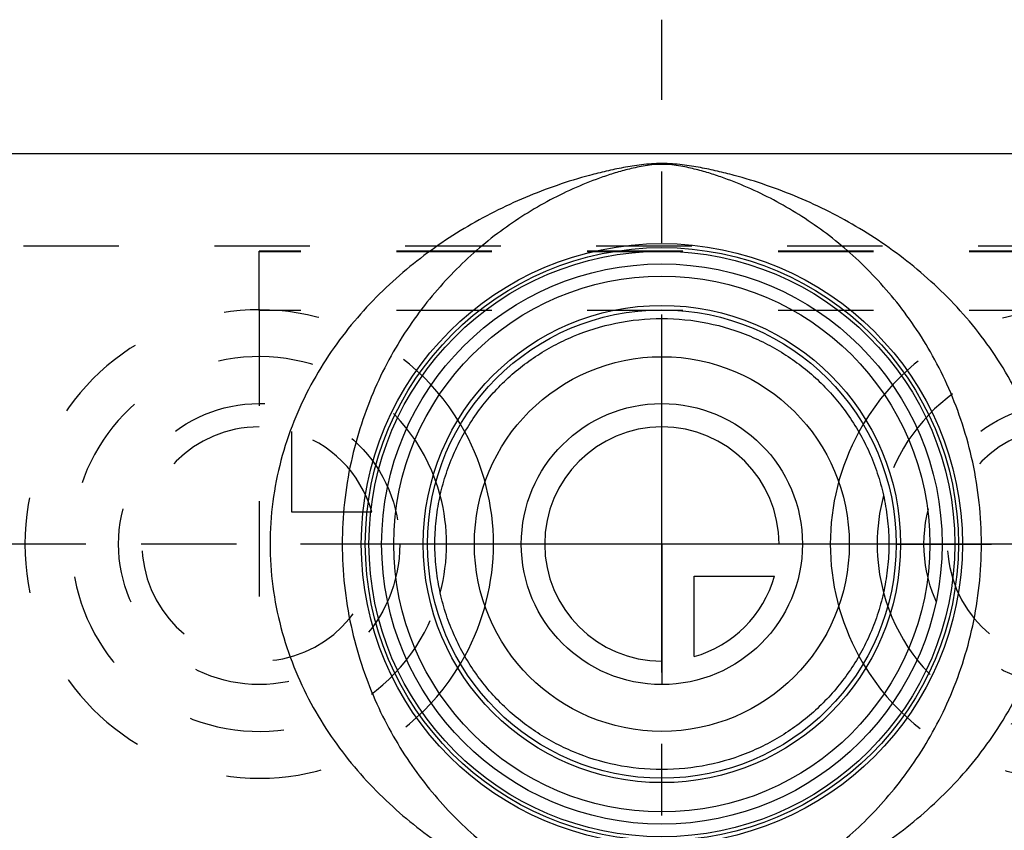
# Model space of a CAD drawing. Header units: millimetres. Extents: x 422 to 578, y 460 to 544.
# Tile 3 of 4: x 456 to 523, y 488 to 544. Entities that reach past the tile are written whole.
import ezdxf

# ---------------------------------------------------------------- set-up
doc = ezdxf.new("R2010")
doc.units = ezdxf.units.MM
doc.header["$LTSCALE"] = 65.185185
doc.linetypes.add('CENTER', pattern=[0.6, 0.375, -0.075, 0.075, -0.075])
doc.linetypes.add('HIDDEN', pattern=[0.2, 0.1, -0.1])
for name, color, linetype in [('ACHSEN_S', 7, 'CONTINUOUS'), ('KOERPER', 7, 'CONTINUOUS'), ('KONST.EL_MIT_GEO', 7, 'CONTINUOUS'), ('KURVEN', 7, 'CONTINUOUS')]:
    doc.layers.add(name, color=color, linetype=linetype)

msp = doc.modelspace()

# ---------------------------------------------------------------- linework, layer by layer
at = {"layer": 'ACHSEN_S', "color": 2, "linetype": 'CENTER'}
for p, q in [((500, 460.025), (500, 543.72)), ((578, 507.9), (422, 507.9))]:
    msp.add_line(p, q, dxfattribs=at)
at = {"layer": 'KOERPER', "color": 7, "linetype": 'Continuous'}
msp.add_line((445.5, 534.575), (554.5, 534.575), dxfattribs=at)
at = {"layer": 'KOERPER', "color": 8, "linetype": 'HIDDEN'}
msp.add_line((430.333, 528.275), (569.667, 528.275), dxfattribs=at)
at = {"layer": 'KONST.EL_MIT_GEO', "color": 8, "linetype": 'HIDDEN'}
for p, q in [((430.333, 528.275), (569.667, 528.275)), ((472.5, 523.861), (472.5, 527.9)), ((527.5, 527.9), (472.5, 527.9)), ((527.5, 527.861), (472.5, 527.861)), ((527.5, 523.861), (472.5, 523.861))]:
    msp.add_line(p, q, dxfattribs=at)
at = {"layer": 'KONST.EL_MIT_GEO', "color": 7, "linetype": 'Continuous'}
for radius in [20.524, 20.251, 20, 19.134, 18.3, 16.3]:
    msp.add_circle((500, 507.9), radius, dxfattribs=at)
for points, knots in [([(526.757, 507.9), (526.757, 508.867), (526.63, 510.794), (526.072, 513.608), (525.185, 516.281), (524.018, 518.77), (522.622, 521.054), (521.043, 523.129), (519.318, 524.998), (517.476, 526.671), (515.541, 528.157), (513.531, 529.467), (511.458, 530.61), (509.333, 531.595), (507.158, 532.428), (505.305, 533), (503.79, 533.38), (502.818, 533.585), (502.014, 533.723), (501.377, 533.813), (500.703, 533.879), (500, 533.905), (499.297, 533.879), (498.623, 533.813), (497.986, 533.723), (497.182, 533.585), (496.21, 533.38), (494.695, 533), (492.842, 532.428), (490.667, 531.595), (488.542, 530.61), (486.469, 529.467), (484.459, 528.157), (482.524, 526.671), (480.682, 524.998), (478.957, 523.129), (477.378, 521.054), (475.982, 518.77), (474.815, 516.281), (473.928, 513.608), (473.37, 510.794), (473.243, 508.867), (473.243, 507.9)], [0, 0, 0, 0, 0.035563, 0.070732, 0.105208, 0.13883, 0.171557, 0.203429, 0.234525, 0.264942, 0.294776, 0.324124, 0.353074, 0.381718, 0.410168, 0.438607, 0.452955, 0.46758, 0.475116, 0.482938, 0.491216, 0.5, 0.508784, 0.517062, 0.524884, 0.53242, 0.547045, 0.561393, 0.589832, 0.618282, 0.646926, 0.675876, 0.705224, 0.735058, 0.765475, 0.796571, 0.828443, 0.86117, 0.894792, 0.929268, 0.964437, 1, 1, 1, 1]), ([(521.825, 507.9), (521.825, 508.846), (521.724, 510.722), (521.28, 513.468), (520.574, 516.077), (519.646, 518.51), (518.536, 520.748), (517.279, 522.788), (515.903, 524.636), (514.431, 526.3), (512.88, 527.79), (511.262, 529.115), (509.588, 530.284), (507.864, 531.304), (506.091, 532.182), (504.568, 532.799), (503.314, 533.22), (502.503, 533.452), (501.824, 533.614), (501.271, 533.725), (500.66, 533.813), (500, 533.851), (499.34, 533.813), (498.729, 533.725), (498.176, 533.614), (497.497, 533.452), (496.686, 533.22), (495.432, 532.799), (493.909, 532.182), (492.136, 531.304), (490.412, 530.284), (488.738, 529.115), (487.12, 527.79), (485.569, 526.3), (484.097, 524.636), (482.721, 522.788), (481.464, 520.748), (480.354, 518.51), (479.426, 516.077), (478.72, 513.468), (478.276, 510.722), (478.175, 508.846), (478.175, 507.9)], [0, 0, 0, 0, 0.038435, 0.076216, 0.112855, 0.148094, 0.181873, 0.21426, 0.245383, 0.275396, 0.304454, 0.332707, 0.360297, 0.387364, 0.414068, 0.440657, 0.454073, 0.467805, 0.474944, 0.482462, 0.490701, 0.5, 0.5093, 0.517538, 0.525056, 0.532195, 0.545927, 0.559343, 0.585932, 0.612636, 0.639703, 0.667293, 0.695546, 0.724604, 0.754617, 0.78574, 0.818127, 0.851906, 0.887145, 0.923784, 0.961565, 1, 1, 1, 1]), ([(484.5, 507.9), (484.5, 508.43), (484.555, 509.489), (484.8, 511.051), (485.199, 512.566), (485.916, 514.477), (487.136, 516.672), (488.734, 518.567), (490.187, 519.862), (491.36, 520.724), (492.617, 521.478), (494.418, 522.337), (496.878, 523.098), (500, 523.414), (503.122, 523.098), (505.582, 522.337), (507.383, 521.478), (508.64, 520.724), (509.813, 519.862), (511.266, 518.567), (512.864, 516.672), (514.084, 514.477), (514.801, 512.566), (515.2, 511.051), (515.445, 509.489), (515.5, 508.43), (515.5, 507.9)], [0, 0, 0, 0, 0.032799, 0.065406, 0.097662, 0.129458, 0.191489, 0.251891, 0.281801, 0.311709, 0.341805, 0.372284, 0.434967, 0.5, 0.565033, 0.627716, 0.658195, 0.688291, 0.718199, 0.748109, 0.808511, 0.870542, 0.902338, 0.934594, 0.967201, 1, 1, 1, 1]), ([(473.243, 507.9), (473.243, 506.933), (473.37, 505.006), (473.928, 502.192), (474.815, 499.519), (475.982, 497.03), (477.378, 494.746), (478.957, 492.671), (480.682, 490.802), (482.524, 489.129), (484.459, 487.643), (486.469, 486.333), (488.542, 485.19), (490.667, 484.205), (492.842, 483.372), (494.695, 482.8), (496.21, 482.42), (497.182, 482.215), (497.986, 482.077), (498.623, 481.987), (499.297, 481.921), (500, 481.895), (500.703, 481.921), (501.377, 481.987), (502.014, 482.077), (502.818, 482.215), (503.79, 482.42), (505.305, 482.8), (507.158, 483.372), (509.333, 484.205), (511.458, 485.19), (513.531, 486.333), (515.541, 487.643), (517.476, 489.129), (519.318, 490.802), (521.043, 492.671), (522.622, 494.746), (524.018, 497.03), (525.185, 499.519), (526.072, 502.192), (526.63, 505.006), (526.757, 506.933), (526.757, 507.9)], [0, 0, 0, 0, 0.035563, 0.070732, 0.105208, 0.13883, 0.171557, 0.203429, 0.234525, 0.264942, 0.294776, 0.324124, 0.353074, 0.381718, 0.410168, 0.438607, 0.452955, 0.46758, 0.475116, 0.482938, 0.491216, 0.5, 0.508784, 0.517062, 0.524884, 0.53242, 0.547045, 0.561393, 0.589832, 0.618282, 0.646926, 0.675876, 0.705224, 0.735058, 0.765475, 0.796571, 0.828443, 0.86117, 0.894792, 0.929268, 0.964437, 1, 1, 1, 1]), ([(478.175, 507.9), (478.175, 506.954), (478.276, 505.078), (478.72, 502.332), (479.426, 499.723), (480.354, 497.29), (481.464, 495.052), (482.721, 493.012), (484.097, 491.164), (485.569, 489.5), (487.12, 488.01), (488.738, 486.685), (490.412, 485.516), (492.136, 484.496), (493.909, 483.618), (495.432, 483.001), (496.686, 482.58), (497.497, 482.348), (498.176, 482.186), (498.729, 482.075), (499.34, 481.987), (500, 481.949), (500.66, 481.987), (501.271, 482.075), (501.824, 482.186), (502.503, 482.348), (503.314, 482.58), (504.568, 483.001), (506.091, 483.618), (507.864, 484.496), (509.588, 485.516), (511.262, 486.685), (512.88, 488.01), (514.431, 489.5), (515.903, 491.164), (517.279, 493.012), (518.536, 495.052), (519.646, 497.29), (520.574, 499.723), (521.28, 502.332), (521.724, 505.078), (521.825, 506.954), (521.825, 507.9)], [0, 0, 0, 0, 0.038435, 0.076216, 0.112855, 0.148094, 0.181873, 0.21426, 0.245383, 0.275396, 0.304454, 0.332707, 0.360297, 0.387364, 0.414068, 0.440657, 0.454073, 0.467805, 0.474944, 0.482462, 0.4907, 0.5, 0.5093, 0.517538, 0.525056, 0.532195, 0.545927, 0.559343, 0.585932, 0.612636, 0.639703, 0.667293, 0.695546, 0.724604, 0.754617, 0.78574, 0.818127, 0.851906, 0.887145, 0.923784, 0.961565, 1, 1, 1, 1]), ([(515.5, 507.9), (515.5, 507.37), (515.445, 506.311), (515.2, 504.749), (514.801, 503.234), (514.084, 501.323), (512.864, 499.128), (511.266, 497.233), (509.813, 495.938), (508.64, 495.076), (507.383, 494.322), (505.582, 493.463), (503.122, 492.702), (500, 492.386), (496.878, 492.702), (494.418, 493.463), (492.617, 494.322), (491.36, 495.076), (490.187, 495.938), (488.734, 497.233), (487.136, 499.128), (485.916, 501.323), (485.199, 503.234), (484.8, 504.749), (484.555, 506.311), (484.5, 507.37), (484.5, 507.9)], [0, 0, 0, 0, 0.032799, 0.065406, 0.097662, 0.129458, 0.191489, 0.251891, 0.281801, 0.311709, 0.341805, 0.372284, 0.434967, 0.5, 0.565033, 0.627716, 0.658195, 0.688291, 0.718199, 0.748109, 0.808511, 0.870542, 0.902338, 0.934594, 0.967201, 1, 1, 1, 1])]:
    msp.add_open_spline(points, degree=3, knots=knots, dxfattribs=at)
at = {"layer": 'KURVEN', "color": 8, "linetype": 'HIDDEN'}
for p, q in [((472.5, 523.868), (472.5, 498.3)), ((474.7, 515.592), (474.7, 510.1)), ((474.7, 510.1), (480.192, 510.1)), ((484, 507.9), (462.9, 507.9)), ((516, 507.9), (537.1, 507.9))]:
    msp.add_line(p, q, dxfattribs=at)
at = {"layer": 'KURVEN', "color": 40, "linetype": 'Continuous'}
for p, q in [((516, 507.9), (484, 507.9)), ((500, 507.9), (500, 498.3)), ((502.2, 500.208), (502.2, 505.7)), ((502.2, 505.7), (507.692, 505.7))]:
    msp.add_line(p, q, dxfattribs=at)
for radius in [16, 12.8, 9.6]:
    msp.add_circle((500, 507.9), radius, dxfattribs=at)
at = {"layer": 'KURVEN', "color": 8, "linetype": 'HIDDEN'}
for centre in [(472.5, 507.9), (527.5, 507.9)]:
    msp.add_circle(centre, 9.6, dxfattribs=at)
for centre, radius, start, end in [((472.5, 507.9), 16, 28.59283, 331.40716), ((527.5, 507.9), 16, 208.59284, 151.40717), ((472.5, 507.9), 12.8, 14.99577, 345.00423), ((527.5, 507.9), 12.8, 194.99577, 165.00423), ((472.5, 507.9), 8, 90, 360), ((527.5, 507.9), 8, 90, 360), ((472.5, 507.9), 8, 15.96201, 74.03799)]:
    msp.add_arc(centre, radius, start, end, dxfattribs=at)
at = {"layer": 'KURVEN', "color": 40, "linetype": 'Continuous'}
for centre, radius, start, end in [((500, 507.9), 8, 0, 270), ((472.5, 507.9), 16, 331.40716, 28.59283), ((527.5, 507.9), 16, 151.40717, 208.59284), ((472.5, 507.9), 12.8, 345.00423, 14.99577), ((527.5, 507.9), 12.8, 165.00423, 194.99577), ((500, 507.9), 8, 285.96201, 344.03799)]:
    msp.add_arc(centre, radius, start, end, dxfattribs=at)

doc.saveas('drawing.dxf')
